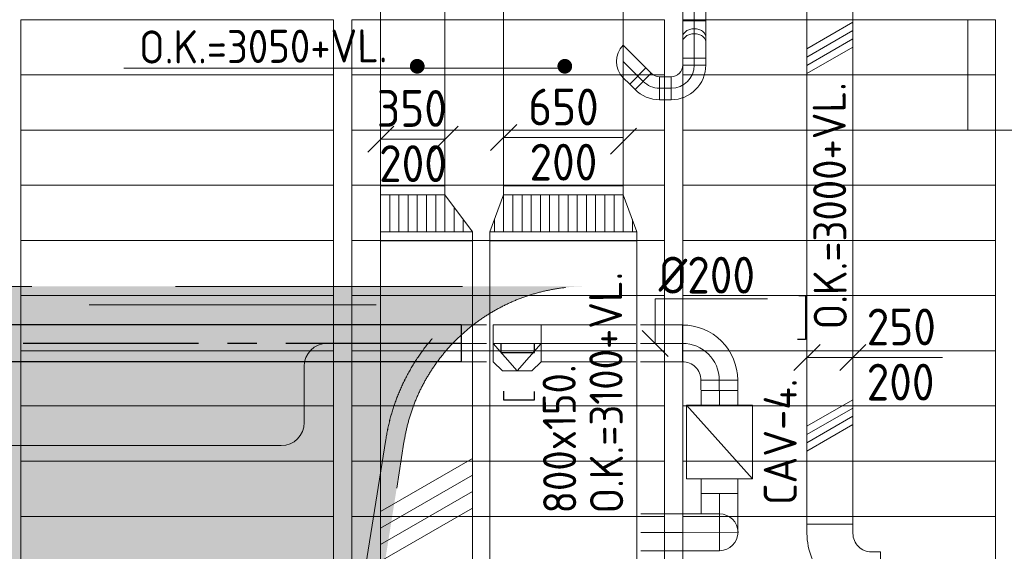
# Model space of a CAD drawing. Header units: millimetres. Extents: x -75017 to 35076, y -1757 to 51354.
# Tile 14 of 41: x -60075 to -54722, y 15656 to 18546. Entities that reach past the tile are written whole.
import ezdxf
from ezdxf.enums import TextEntityAlignment as Align

# ---------------------------------------------------------------- set-up
doc = ezdxf.new("R2010")
doc.units = ezdxf.units.MM
doc.header["$LTSCALE"] = 50
doc.linetypes.add('B0701', pattern=[46.823999, 31.199999, -15.624])
doc.linetypes.add('CENTER2', pattern=[28.575, 19.05, -3.175, 3.175, -3.175])
for name, color, linetype in [('45 Plafond', 7, 'Continuous'), ('45 Plafond Afdek-arcering', 7, 'Continuous'), ('45 Plafond.BST', 7, 'Continuous'), ('45 Plafond.BST Afdek-arcering', 7, 'Continuous'), ('WL570---_RETOUR', 100, 'Continuous'), ('WL570---_RETOUR_HL', 1, 'Continuous'), ('WM570---_RETOUR_PR', 2, 'Continuous')]:
    doc.layers.add(name, color=color, linetype=linetype)
for name, color, linetype, lineweight in [('WL570---_BESTAAND-HARTLIJN', 161, 'Continuous', 0), ('WL570---_BESTAAND-MAATVOERING', 160, 'Continuous', 0), ('WL570---_BESTAAND-RETOUR', 100, 'Continuous', 0), ('WL570---_BESTAAND-TOEVOER', 200, 'Continuous', 0), ('WL570---_DEMONTEREN', 10, 'Continuous', 0)]:
    doc.layers.add(name, color=color, linetype=linetype, lineweight=lineweight)
doc.layers.get('WL570---_DEMONTEREN').off()
doc.styles.add('BURO-025', font='ISO96.shx', dxfattribs={"height": 125})
doc.styles.add('ISO', font='ISO', dxfattribs={"height": 162})
doc.styles.add('MAATVOERING', font='ISO')

# ---------------------------------------------------------------- blocks, each defined once
blk = doc.blocks.new('*X196')
at = {"color": 0}
for p, q in [((116.7, 400), (250, 400)), ((50, 300), (250, 300)), ((50, 200), (250, 200)), ((50, 100), (250, 100))]:
    blk.add_line(p, q, dxfattribs=at)
blk = doc.blocks.new('*X197')
at = {"color": 0}
for p, q in [((183.3, 450), (250, 450)), ((50, 350), (250, 350)), ((50, 250), (250, 250)), ((50, 150), (250, 150)), ((50, 50), (250, 50))]:
    blk.add_line(p, q, dxfattribs=at)
blk = doc.blocks.new('VTR35020050015003-0')
for p, q in [((300, 325), (250, 325)), ((300, -175), (300, 325)), ((50, 175), (0, 175)), ((0, 175), (0, -175)), ((0, -175), (50, -175)), ((250, -175), (300, -175))]:
    blk.add_line(p, q)
blk.add_lwpolyline([(50, -175), (250, -175), (250, 325), (50, 175)], close=True)
at = {"layer": 'WL570---_BESTAAND-RETOUR'}
for name in ['*X197', '*X196']:
    blk.add_blockref(name, (0, -175), dxfattribs=at)
blk = doc.blocks.new('OSV20012501390G')
blk.add_lwpolyline([(0, -100), (140, -62.5), (140, 62.5), (0, 100)], close=True)
at = {"layer": 'WL570---_BESTAAND-HARTLIJN'}
blk.add_line((0, 0), (140, 0), dxfattribs=at)
blk = doc.blocks.new('KARO')
for p, q in [((1, 0.5), (0, 0.5)), ((0, -0.5), (1, -0.5))]:
    blk.add_line(p, q)
at = {"invisible_edges": 15}
blk.add_3dface([(0, 0.5), (0, -0.5), (1, -0.5), (1, 0.5)], dxfattribs=at)
at = {"layer": 'WL570---_BESTAAND-HARTLIJN'}
blk.add_line((0, 0), (1, 0), dxfattribs=at)
blk = doc.blocks.new('VBO25025000050901-100H')
blk.add_lwpolyline([(-125, -275), (125, -275), (125, -225, 0.414214), (-225, 125), (-275, 125), (-275, -125), (-225, -125, -0.414214), (-125, -225)], format="xyb", close=True)
blk = doc.blocks.new('MVLINE')
blk.add_line((35.4, -35.4), (-35.4, 35.4))
blk = doc.blocks.new('KARH')
for p, q in [((1, 0.5), (0, 0.5)), ((0, -0.5), (1, -0.5))]:
    blk.add_line(p, q)
at = {"invisible_edges": 15}
blk.add_3dface([(0, 0.5), (0, -0.5), (1, -0.5), (1, 0.5)], dxfattribs=at)
blk = doc.blocks.new('*X157')
at = {"color": 0}
for p, q in [((183.3, 700), (250, 700)), ((50, 650), (250, 650)), ((50, 600), (250, 600)), ((50, 550), (250, 550)), ((50, 500), (250, 500)), ((50, 450), (250, 450)), ((50, 400), (250, 400)), ((50, 350), (250, 350)), ((50, 300), (250, 300)), ((50, 250), (250, 250)), ((50, 200), (250, 200)), ((50, 150), (250, 150)), ((50, 100), (250, 100)), ((50, 50), (250, 50)), ((50, 0), (250, 0)), ((183.3, -50), (250, -50))]:
    blk.add_line(p, q, dxfattribs=at)
blk = doc.blocks.new('VTR650200800150-7-0')
for p, q in [((300, 400), (250, 400)), ((300, -400), (300, 400)), ((50, 325), (0, 325)), ((0, 325), (0, -325)), ((0, -325), (50, -325)), ((250, -400), (300, -400))]:
    blk.add_line(p, q)
blk.add_lwpolyline([(50, -325), (250, -400), (250, 400), (50, 325)], close=True)
at = {"layer": 'WL570---_BESTAAND-RETOUR'}
blk.add_blockref('*X157', (0, -325), dxfattribs=at)
blk = doc.blocks.new('OBO12500090H')
blk.add_lwpolyline([(62.5, -125, 0.414214), (-125, 62.5), (-125, -62.5, -0.414214), (-62.5, -125)], format="xyb", close=True)
at = {"invisible_edges": 15}
for points in [[(-114.1, -63.4), (-92.4, 59.7), (-125, 62.5), (-125, -62.5)], [(-103.6, -66.3), (-60.9, 51.2), (-92.4, 59.7), (-114.1, -63.4)], [(-93.8, -70.9), (-31.2, 37.4), (-60.9, 51.2), (-103.6, -66.3)], [(-84.8, -77.1), (-4.5, 18.6), (-31.2, 37.4), (-93.8, -70.9)], [(-77.1, -84.8), (18.6, -4.5), (-4.5, 18.6), (-84.8, -77.1)], [(-70.9, -93.8), (37.4, -31.2), (18.6, -4.5), (-77.1, -84.8)], [(-66.3, -103.6), (51.2, -60.9), (37.4, -31.2), (-70.9, -93.8)], [(-63.4, -114.1), (59.7, -92.4), (51.2, -60.9), (-66.3, -103.6)], [(-62.5, -125), (62.5, -125), (59.7, -92.4), (-63.4, -114.1)]]:
    blk.add_3dface(points, dxfattribs=at)
at = {"layer": 'WL570---_BESTAAND-HARTLIJN'}
blk.add_arc((-125, -125), 125, 0, 90, dxfattribs=at)
blk = doc.blocks.new('OBO20000090ZE')
blk.add_lwpolyline([(-100, 0), (100, 0), (100, 200, 1), (-100, 200)], format="xyb", close=True)
at = {"layer": 'WL570---_BESTAAND-HARTLIJN'}
for points in [[(0, 0), (0, 300)], [(-100, 200), (100, 200)]]:
    blk.add_lwpolyline(points, dxfattribs=at)
blk = doc.blocks.new('OBO20000090H')
blk.add_lwpolyline([(100, -200, 0.414214), (-200, 100), (-200, -100, -0.414214), (-100, -200)], format="xyb", close=True)
at = {"invisible_edges": 15}
for points in [[(-182.6, -101.5), (-147.9, 95.4), (-200, 100), (-200, -100)], [(-165.8, -106), (-97.4, 81.9), (-147.9, 95.4), (-182.6, -101.5)], [(-150, -113.4), (-50, 59.8), (-97.4, 81.9), (-165.8, -106)], [(-135.7, -123.4), (-7.2, 29.8), (-50, 59.8), (-150, -113.4)], [(-123.4, -135.7), (29.8, -7.2), (-7.2, 29.8), (-135.7, -123.4)], [(-113.4, -150), (59.8, -50), (29.8, -7.2), (-123.4, -135.7)], [(-106, -165.8), (81.9, -97.4), (59.8, -50), (-113.4, -150)], [(-101.5, -182.6), (95.4, -147.9), (81.9, -97.4), (-106, -165.8)], [(-100, -200), (100, -200), (95.4, -147.9), (-101.5, -182.6)]]:
    blk.add_3dface(points, dxfattribs=at)
at = {"layer": 'WL570---_BESTAAND-HARTLIJN'}
blk.add_arc((-200, -200), 200, 0, 90, dxfattribs=at)
blk = doc.blocks.new('OZA6500125045R')
blk.add_lwpolyline([(88.4, 0), (123.7, 35.4), (35.4, 123.7), (-88.4, 0)])
at = {"layer": 'WL570---_BESTAAND-HARTLIJN'}
blk.add_line((0, 0), (79.5, 79.5), dxfattribs=at)
at = {"layer": 'WL570---_BESTAAND-RETOUR'}
blk.add_arc((0, 88.4), 125, 225, 315, dxfattribs=at)
blk = doc.blocks.new('RB45DO')
blk.add_lwpolyline([(0.707107, 0.5), (0, 0.5), (0, -0.5), (0.707107, -0.5, 0.133256), (0.835518, -0.465158, 0.106756), (0.957107, -0.353553, 0.082828), (1.032249, -0.198077, 0.071352), (1.06066, 0, 0.071352), (1.032249, 0.198077, 0.082828), (0.957107, 0.353553, 0.106756), (0.835518, 0.465158, 0.133256)], format="xyb", close=True)
at = {"layer": 'WL570---_BESTAAND-HARTLIJN'}
blk.add_line((0, 0), (1.06066, 0), dxfattribs=at)
blk = doc.blocks.new('OBO12500045N')
at = {"xscale": 125, "yscale": 125, "zscale": 125}
blk.add_blockref('RB45DO', (0, 0), dxfattribs=at)
blk = doc.blocks.new('RB45UP')
blk.add_lwpolyline([(0, -0.5), (0.707107, -0.5), (0.707107, 0.5), (0, 0.5, -0.133256), (0.128411, 0.465158, -0.106756), (0.25, 0.353553, -0.082828), (0.325143, 0.198077, -0.071352), (0.353553, 0, -0.071352), (0.325143, -0.198077, -0.082828), (0.25, -0.353553, -0.106756), (0.128411, -0.465158, -0.133256)], format="xyb", close=True)
at = {"layer": 'WL570---_BESTAAND-HARTLIJN'}
blk.add_line((0, 0), (0.707107, 0), dxfattribs=at)
blk = doc.blocks.new('OBO12500045O')
at = {"xscale": 125, "yscale": 125, "zscale": 125}
blk.add_blockref('RB45UP', (0, 0), dxfattribs=at)
blk = doc.blocks.new('UISO')
for p, q in [((0, 0.18), (1, 0.757)), ((0, 0), (1, 0.577))]:
    blk.add_line(p, q)
at = {"layer": 'WL570---_BESTAAND-TOEVOER'}
for p, q in [((0, 0.36), (1, 0.937)), ((0, -0.18), (1, 0.397))]:
    blk.add_line(p, q, dxfattribs=at)
blk = doc.blocks.new('VBX1251250012525000')
blk.add_lwpolyline([(50, -112.5), (300, -112.5), (300, 112.5), (50, 112.5)], close=True)
for points in [[(50, 62.5), (0, 62.5), (0, -62.5), (50, -62.5)], [(300, -62.5), (350, -62.5), (350, 62.5), (300, 62.5)]]:
    blk.add_lwpolyline(points)
at = {"layer": 'WL570---_BESTAAND-HARTLIJN'}
blk.add_line((300, 0), (350, 0), dxfattribs=at)
at = {"layer": 'WL570---_BESTAAND-TOEVOER'}
blk.add_line((50, -112.5), (300, 112.5), dxfattribs=at)
blk = doc.blocks.new('OBO12500045H')
blk.add_lwpolyline([(62.5, -51.8, 0.198912), (7.6, 80.8), (-80.8, -7.6, -0.198912), (-62.5, -51.8)], format="xyb", close=True)
at = {"invisible_edges": 15}
for points in [[(-77.1, -11.6), (18.6, 68.7), (7.6, 80.8), (-80.8, -7.6)], [(-73.8, -15.9), (28.6, 55.8), (18.6, 68.7), (-77.1, -11.6)], [(-70.9, -20.5), (37.4, 42), (28.6, 55.8), (-73.8, -15.9)], [(-68.4, -25.4), (44.9, 27.5), (37.4, 42), (-70.9, -20.5)], [(-66.3, -30.4), (51.2, 12.4), (44.9, 27.5), (-68.4, -25.4)], [(-64.6, -35.6), (56.1, -3.2), (51.2, 12.4), (-66.3, -30.4)], [(-63.4, -40.9), (59.7, -19.2), (56.1, -3.2), (-64.6, -35.6)], [(-62.7, -46.3), (61.8, -35.4), (59.7, -19.2), (-63.4, -40.9)], [(-62.5, -51.8), (62.5, -51.8), (61.8, -35.4), (-62.7, -46.3)]]:
    blk.add_3dface(points, dxfattribs=at)
at = {"layer": 'WL570---_BESTAAND-HARTLIJN'}
blk.add_arc((-125, -51.8), 125, 0, 45, dxfattribs=at)
blk = doc.blocks.new('Block plafond 7e verd zuidgevel')
at = {"layer": '45 Plafond.BST', "color": 252, "linetype": 'Continuous', "lineweight": 0}
for p, q in [((14350, 11700), (12650, 11700)), ((12650, 11700), (12650, 670.1)), ((14350, 354.6), (14350, 11700)), ((16150, 11700), (14450, 11700)), ((14450, 11700), (14450, 337.5)), ((16150, 71.7), (16150, 11700)), ((17788.7, 11700), (16250, 11700)), ((16250, 11700), (16250, 57.5)), ((17950, 11700), (17788.7, 11700)), ((17950, -159), (17950, 11700))]:
    blk.add_line(p, q, dxfattribs=at)
at = {"layer": '45 Plafond.BST Afdek-arcering', "color": 252, "linetype": 'Continuous', "lineweight": 0}
for p, q in [((12650, 11400), (14350, 11400)), ((14450, 11400), (16150, 11400)), ((16250, 11400), (17950, 11400)), ((12650, 11100), (14350, 11100)), ((14450, 11100), (16150, 11100)), ((16250, 11100), (17950, 11100)), ((12650, 10800), (14350, 10800)), ((14450, 10800), (16150, 10800)), ((16250, 10800), (17950, 10800)), ((12650, 10500), (14350, 10500)), ((14450, 10500), (16150, 10500)), ((16250, 10500), (17950, 10500)), ((12650, 10200), (14350, 10200)), ((14450, 10200), (16150, 10200)), ((16250, 10200), (17950, 10200)), ((12650, 9900), (14350, 9900)), ((14450, 9900), (16150, 9900)), ((16250, 9900), (17950, 9900)), ((12650, 9600), (14350, 9600)), ((14450, 9600), (16150, 9600)), ((16250, 9600), (17950, 9600)), ((12650, 9300), (14350, 9300)), ((14450, 9300), (16150, 9300)), ((16250, 9300), (17950, 9300)), ((12650, 9000), (14350, 9000)), ((14450, 9000), (16150, 9000)), ((16250, 9000), (17950, 9000))]:
    blk.add_line(p, q, dxfattribs=at)
blk = doc.blocks.new('Slab_1_1', base_point=(9082.1, 2773.4))
at = {"layer": '45 Plafond Afdek-arcering', "linetype": 'Continuous', "lineweight": 0}
h = blk.add_hatch(color=254, dxfattribs=at)
h.paths.add_polyline_path([(9082.1, 2773.4, -0.510519), (6465.2, 4683.3), (6465.1, 6055.8, 0.509337), (9082.1, 4153.4), (11665.4, 4991.1), (11665.4, 10250), (15733.8, 10250, 0.370078), (14745.5, 9402.5), (13958.1, 4459.6), (13211.1, 4217.4), (13193.4, 4106.5)], flags=0)
h.paths.add_polyline_path([(9051.2, 2868.5, -0.51055), (6565.2, 4683.1), (6565.1, 5161.4, 0.377657), (9112.9, 4058.3), (11765.4, 4918.4), (11765.4, 10150), (15101.3, 10150, 0.204014), (14646.7, 9417.9), (14294.9, 7209.5, 0.568289), (14205.1, 6645.9), (13869, 4535.8), (13122, 4293.6), (13104.3, 4182.7)], flags=0)
at = {"layer": '45 Plafond', "color": 255, "linetype": 'B0701', "lineweight": 0, "flags": 128}
for points in [[(9082.1, 2773.4, -0.510519), (6465.2, 4683.3), (6465.1, 6055.8, 0.509337), (9082.1, 4153.4), (11665.4, 4991.1), (11665.4, 10250), (15733.8, 10250, 0.370078), (14745.5, 9402.5), (13958.1, 4459.6), (13211.1, 4217.4), (13193.4, 4106.5)], [(9051.2, 2868.5, -0.51055), (6565.2, 4683.1), (6565.1, 5161.4, 0.377657), (9112.9, 4058.3), (11765.4, 4918.4), (11765.4, 10150), (15101.3, 10150, 0.204014), (14646.7, 9417.9), (14294.9, 7209.5, 0.568289), (14205.1, 6645.9), (13869, 4535.8), (13122, 4293.6), (13104.3, 4182.7)]]:
    blk.add_lwpolyline(points, format="xyb", close=True, dxfattribs=at)
blk = doc.blocks.new('Slab_2_1', base_point=(9051.2, 2868.5))
at = {"layer": '45 Plafond Afdek-arcering', "linetype": 'Continuous', "lineweight": 0}
h = blk.add_hatch(dxfattribs=at)
h.set_pattern_fill('910_PUNTJES_C_0001', color=1, style=0, pattern_type=2)
h.set_pattern_definition([(45, (0, 250), (-79.5495, 79.5495), [0, -75, 0, -112.5]), (110, (250, 250), (105.7154, 38.4773), [0, -55, 0, -95])])
h.paths.add_polyline_path([(9051.2, 2868.5, -0.51055), (6565.2, 4683.1), (6565.1, 5161.4, 0.377657), (9112.9, 4058.3), (11765.4, 4918.4), (11765.4, 10150), (15101.3, 10150, 0.204014), (14646.7, 9417.9), (14294.9, 7209.5, 0.568289), (14205.1, 6645.9), (13869, 4535.8), (13122, 4293.6), (13104.3, 4182.7)], flags=0)
at = {"layer": '45 Plafond', "color": 1, "linetype": 'B0701', "lineweight": 0, "flags": 128}
blk.add_lwpolyline([(9051.2, 2868.5, -0.51055), (6565.2, 4683.1), (6565.1, 5161.4, 0.377657), (9112.9, 4058.3), (11765.4, 4918.4), (11765.4, 10150), (15101.3, 10150, 0.204014), (14646.7, 9417.9), (14294.9, 7209.5, 0.568289), (14205.1, 6645.9), (13869, 4535.8), (13122, 4293.6), (13104.3, 4182.7)], format="xyb", close=True, dxfattribs=at)
blk = doc.blocks.new('Block vast plafond 7e verd zuidgevel')
at = {"layer": '45 Plafond', "color": 255, "linetype": 'B0701', "lineweight": 0}
blk.add_blockref('Slab_1_1', (9070.6, 2773.4), dxfattribs=at)
at = {"layer": '45 Plafond', "color": 1, "linetype": 'B0701', "lineweight": 0}
blk.add_blockref('Slab_2_1', (9039.8, 2868.5), dxfattribs=at)
blk = doc.blocks.new('*U389')
at = {"color": 0, "ltscale": 10}
for p, q in [((0, 100, -2700), (2477, 100, -2700)), ((0, -100, -2700), (0, 100, -2700)), ((2477, 100, -2700), (2477, -100, -2700)), ((0, -100, -2700), (2477, -100, -2700))]:
    blk.add_line(p, q, dxfattribs=at)
at = {"layer": 'WL570---_RETOUR_HL', "linetype": 'CENTER2'}
blk.add_line((0, 0, -2700), (2477, 0, -2700), dxfattribs=at)
at = {"layer": 'WM570---_RETOUR_PR', "color": 2, "style": 'BURO-025'}
blk.add_attdef('POSNR', text='', height=125, dxfattribs=at).set_placement((0, 0), align=Align.MIDDLE)

msp = doc.modelspace()

# ---------------------------------------------------------------- linework, layer by layer
at = {"layer": 'WL570---_BESTAAND-HARTLIJN'}
msp.add_line((-57240.3, 16786.2), (-57500.3, 16786.2), dxfattribs=at)
at = {"layer": 'WL570---_BESTAAND-MAATVOERING'}
for p, q in [((-54919.8, 18545.8), (-54919.8, 17945.8)), ((-59509.4, 18282), (-57113.1, 18282)), ((-54919.8, 17945.8), (-50779.4, 17945.8))]:
    msp.add_line(p, q, dxfattribs=at)
at = {"layer": 'WL570---_BESTAAND-MAATVOERING', "const_width": 40}
for points in [[(-57934, 18292.5, 1), (-57894, 18292.5, 1)], [(-57131.7, 18292.5, 1), (-57091.7, 18292.5, 1)]]:
    msp.add_lwpolyline(points, format="xyb", close=True, dxfattribs=at)
at = {"layer": 'WL570---_BESTAAND-MAATVOERING'}
for points in [[(-57761.8, 17896.6), (-58111.8, 17896.6), (-58111.8, 17896.6)], [(-57444.2, 17904.6), (-56794.2, 17904.6)], [(-56621.3, 16786), (-56621.3, 17028.4), (-56009.4, 17028.4)], [(-55795, 16708.8), (-55520.5, 16708.8), (-55058.9, 16708.8)]]:
    msp.add_lwpolyline(points, dxfattribs=at)
at = {"layer": 'WL570---_BESTAAND-RETOUR'}
msp.add_line((-56170.2, 15759.3), (-56170.2, 15859.3), dxfattribs=at)
msp.add_lwpolyline([(-57240.3, 16886.2), (-57500.3, 16886.2), (-57500.3, 16686.2), (-57450.3, 16636.2), (-57290.3, 16636.2), (-57240.3, 16686.2)], close=True, dxfattribs=at)
msp.add_lwpolyline([(-57240.3, 16786.2), (-57370.3, 16636.2), (-57500.3, 16786.2)], dxfattribs=at)
at = {"layer": 'WL570---_RETOUR', "transparency": 33554687}
for p, q in [((-55839.4, 17046.6), (-55802.4, 17046.6)), ((-55839.4, 17046.6), (-55802.4, 17046.6)), ((-55802.4, 17046.6), (-55802.4, 16807.7)), ((-55802.4, 17046.6), (-55802.4, 16807.7)), ((-55802.4, 16807.7), (-55846.2, 16807.7)), ((-55802.4, 16807.7), (-55846.2, 16807.7)), ((-57445.4, 16525.5), (-57445.4, 16478.5)), ((-57445.4, 16525.5), (-57445.4, 16478.5)), ((-57276.9, 16478.5), (-57276.9, 16524.8)), ((-57276.9, 16478.5), (-57276.9, 16524.8)), ((-57445.4, 16478.5), (-57276.9, 16478.5)), ((-57445.4, 16478.5), (-57276.9, 16478.5))]:
    msp.add_line(p, q, dxfattribs=at)
at = {"layer": 'WL570---_RETOUR'}
for p, q in [((-57459.9, 16788), (-57459.9, 16736.4)), ((-57459.9, 16788), (-57459.9, 16736.4)), ((-57277.3, 16736.4), (-57277.3, 16785.7)), ((-57277.3, 16736.4), (-57277.3, 16785.7)), ((-57459.9, 16736.4), (-57277.3, 16736.4)), ((-57459.9, 16736.4), (-57277.3, 16736.4))]:
    msp.add_line(p, q, dxfattribs=at)

# ---------------------------------------------------------------- block references
at = {"layer": '45 Plafond.BST Afdek-arcering'}
msp.add_blockref('Block vast plafond 7e verd zuidgevel', (-72720, 6845.8), dxfattribs=at)
at = {"layer": 'WL570---_BESTAAND-MAATVOERING', "xscale": 2, "yscale": 2, "zscale": 2, "rotation": 90}
for p in [(-58111.8, 17896.6), (-57761.8, 17896.6), (-57444.2, 17904.6), (-56791.9, 17886), (-55795, 16708.8), (-55545, 16708.8)]:
    msp.add_blockref('MVLINE', p, dxfattribs=at)
at = {"layer": 'WL570---_BESTAAND-MAATVOERING', "xscale": 2, "yscale": 2, "zscale": 2}
msp.add_blockref('MVLINE', (-56621.1, 16786), dxfattribs=at)
at = {"layer": 'WL570---_BESTAAND-RETOUR'}
for name, p, xscale, yscale, zscale, rotation in [('KARH', (-57119.2, 19260.5), 1617.310417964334, 650, 200, 270), ('KARO', (-56407.9, 18734.3), 435.9803606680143, 125, 125, 270), ('KARO', (-56407.9, 18425.4), 26.77669529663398, 125, 125, 90), ('KARO', (-56714.6, 18239.1), 41.02662893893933, 125, 125, 315.0000000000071), ('KARH', (-57119.2, 17343.2), 1759.477346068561, 800, 150, 270.0000000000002), ('KARO', (-57536.9, 16786.2), 69.47471277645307, 200, 200, 180), ('KARO', (-57194, 16786.2), 46.2982875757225, 200, 200, 180), ('KARO', (-56271.8, 16586.6), 53.60568230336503, 200, 200, 269.9999999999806), ('VBX1251250012525000', (-56270.5, 15969.5), 1.59999, 1.59999, 1.59999, 89.9999999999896), ('KARO', (-56270.2, 15859.1), 110.360153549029, 200, 200, 90.18805273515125)]:
    msp.add_blockref(name, p, dxfattribs=dict(at, xscale=xscale, yscale=yscale, zscale=zscale, rotation=rotation))
for name, p, rotation in [('OBO12500045O', (-56407.9, 18452.1), 90), ('OBO12500045N', (-56407.9, 18337), 90), ('OZA6500125045R', (-56794.2, 18318.6), 270), ('OBO12500045H', (-56649, 18173.4), 225.0000000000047), ('OBO12500090H', (-56407.9, 18173.4), 270), ('VTR650200800150-7-0', (-57119.2, 17643.2), 270), ('OBO20000090H', (-56272.1, 16786.2), 0.09402636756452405)]:
    msp.add_blockref(name, p, dxfattribs=dict(at, rotation=rotation))
for p, xscale, yscale, zscale in [((-56597.2, 18173.4), 64.33559857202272, 125, 125), ((-57675.2, 16786.2), 105.4160102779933, 200, 200), ((-57194, 16786.2), 468.6758166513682, 200, 200), ((-56701, 16786.2), 228.1841923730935, 200, 200), ((-56698.4, 15758.7), 228.1841923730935, 200, 200)]:
    msp.add_blockref('KARO', p, dxfattribs=dict(at, xscale=xscale, yscale=yscale, zscale=zscale))
at = {"layer": 'WL570---_BESTAAND-RETOUR', "xscale": -1, "rotation": 270.1013035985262}
msp.add_blockref('OBO20000090ZE', (-56470, 15758.7), dxfattribs=at)
at = {"layer": 'WL570---_BESTAAND-TOEVOER'}
for p, xscale, yscale, zscale, rotation in [((-57938.5, 21255.2), 3611.958056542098, 350, 200, 269.9999999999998), ((-55670, 19951.9), 4149.179458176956, 250, 250, 270), ((-57863.5, 12227.3), 5115.889965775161, 500, 150, 90)]:
    msp.add_blockref('KARH', p, dxfattribs=dict(at, xscale=xscale, yscale=yscale, zscale=zscale, rotation=rotation))
msp.add_blockref('Block plafond 7e verd zuidgevel', (-72720, 6845.8), dxfattribs=at)
for p, xscale, yscale, zscale in [((-55795, 18297.5), 250, 250, 250), ((-55795, 16245.4), 250, 250, 250), ((-58113.5, 15692), 500, 500, 500)]:
    msp.add_blockref('UISO', p, dxfattribs=dict(at, xscale=xscale, yscale=yscale, zscale=zscale))
for name, p, rotation in [('VTR35020050015003-0', (-57938.5, 17643.2), 270), ('VBO25025000050901-100H', (-55670, 15527.7), 180)]:
    msp.add_blockref(name, p, dxfattribs=dict(at, rotation=rotation))
at = {"layer": 'WL570---_DEMONTEREN'}
for name, p, rotation in [('OSV20012501390G', (-57675.6, 16786.2), 180), ('OBO12500090H', (-58528.8, 16786.2), 90), ('OBO12500090H', (-58528.6, 16230.2), 270)]:
    msp.add_blockref(name, p, dxfattribs=dict(at, rotation=rotation))
for p, xscale, yscale, zscale in [((-57675.6, 16786.2), 0.346042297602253, 200, 200), ((-58403.8, 16786.2), 285.3115836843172, 125, 125), ((-61073.8, 16230.2), 2420.210783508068, 125, 125)]:
    msp.add_blockref('KARO', p, dxfattribs=dict(at, xscale=xscale, yscale=yscale, zscale=zscale))
at = {"layer": 'WL570---_DEMONTEREN', "yscale": 125, "zscale": 125}
for p, xscale, rotation in [((-57815.5, 16786.2), 297.7847292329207, 180), ((-58528.6, 16661.2), 306.0553626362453, 270)]:
    msp.add_blockref('KARO', p, dxfattribs=dict(at, xscale=xscale, rotation=rotation))
at = {"layer": 'WL570---_RETOUR', "rotation": 180}
msp.add_blockref('*U389', (-57675.2, 16786.2, 2700), dxfattribs=at)

# ---------------------------------------------------------------- texts
at = {"layer": 'WL570---_BESTAAND-MAATVOERING'}
for s, rotation, style, p in [('O.K.=3050+VL.', 0.3148, 'ISO', (-59425.9, 18306.9)), ('O.K.=3000+VL.', 90.3148, 'ISO', (-55577.7, 16862.5)), ('O.K.=3100+VL.', 90.3148, 'ISO', (-56793.7, 15861.8)), ('800x150.', 90.3148, 'ISO', (-57048.7, 15861.8)), ('CAV-4.', 90, 'MAATVOERING', (-55850.5, 15908.4))]:
    msp.add_text(s, height=180, rotation=rotation, dxfattribs=dict(at, style=style)).set_placement(p)
at = {"layer": 'WL570---_BESTAAND-MAATVOERING', "style": 'MAATVOERING'}
for s, p in [('350', (-57752.7, 17963.3)), ('200', (-57752.7, 17663.3))]:
    msp.add_text(s, height=200, dxfattribs=at).set_placement(p, align=Align.RIGHT)
for s, p in [('650', (-57119.2, 17971.3)), ('200', (-57119.2, 17671.3))]:
    msp.add_text(s, height=200, dxfattribs=at).set_placement(p, align=Align.CENTER)
for s, p in [('%%C200', (-56601.7, 17057.1)), ('250', (-55470.5, 16775.5)), ('200', (-55470.5, 16475.5))]:
    msp.add_text(s, height=200, dxfattribs=at).set_placement(p)

doc.saveas('drawing.dxf')
